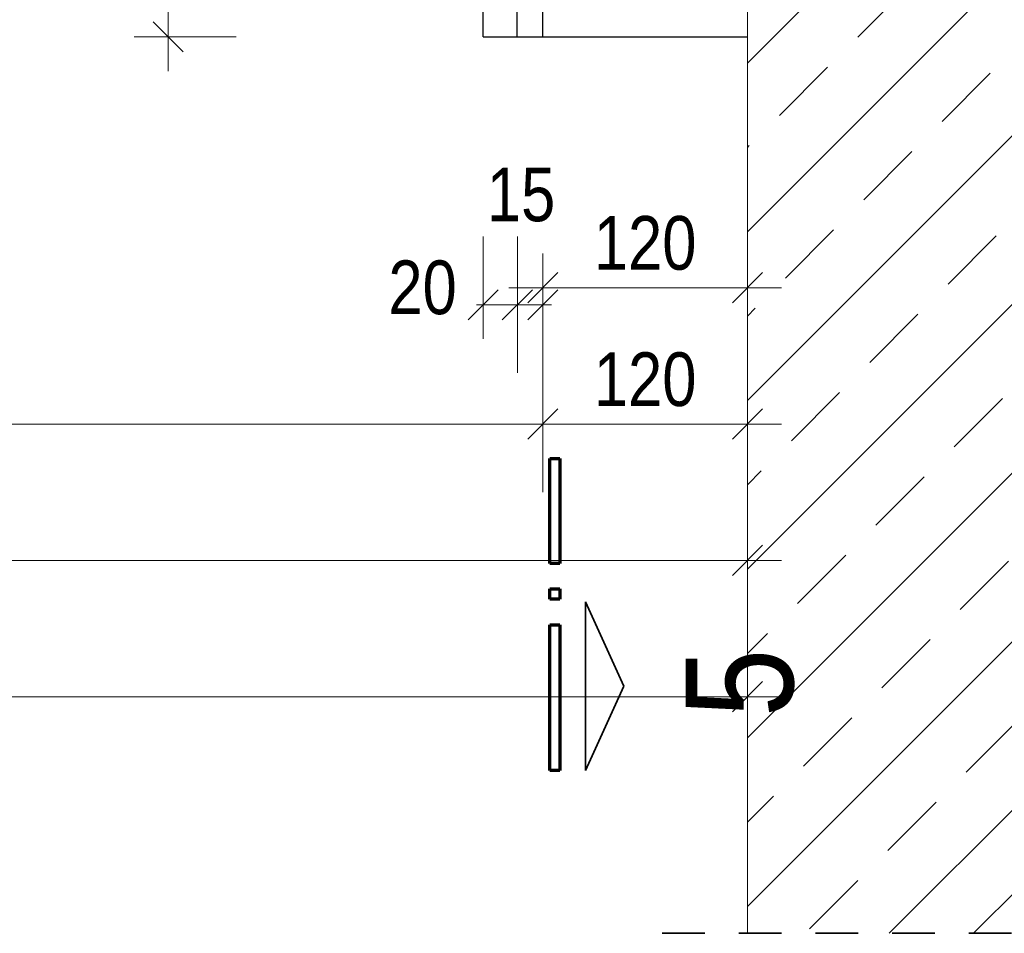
# Model space of a CAD drawing. Header units: millimetres. Extents: x 0 to 91, y -53.4 to 42.
# Tile 148 of 180: x 19.2 to 22.1, y 16.6 to 19.3. Entities that reach past the tile are written whole.
import ezdxf

# ---------------------------------------------------------------- set-up
doc = ezdxf.new("R2010")
doc.units = ezdxf.units.MM
doc.linetypes.add('HIDDEN', pattern=[0.375, 0.25, -0.125])
for name, color, linetype, lineweight in [('Achsen', 7, 'Continuous', 20), ('Schraffuren', 7, 'Continuous', 20), ('Text', 7, 'Continuous', 20)]:
    doc.layers.add(name, color=color, linetype=linetype, lineweight=lineweight)
doc.styles.add('Arial Narrow', font='ARIALN.TTF')
doc.dimstyles.new('Arch_Strakon_dimstyle', dxfattribs={"dimtxt": 1, "dimasz": 1, "dimexe": 1.25, "dimexo": 0.0625, "dimgap": 1, "dimtad": 0, "dimdec": 5, "dimzin": 12, "dimdsep": 46, "dimtxsty": 'Arial Narrow', "dimblk": 'Arrowhead_Tick', "dimsah": 1, "dimcen": 0, "dimse1": 1, "dimse2": 1, "dimclrd": 6, "dimclrt": 2, "dimazin": 0, "dimtfac": 1, "dimtdec": 4, "dimtmove": 0, "dimatfit": 3, "dimldrblk": 'NONE', "dimfxl": 1, "dimtvp": 1, "dimtolj": 1, "dimtzin": 0, "dimlwd": 13, "dimarcsym": 2})

# ---------------------------------------------------------------- blocks, each defined once
blk = doc.blocks.new('Arrowhead_Tick')
at = {"color": 0, "linetype": 'Continuous', "lineweight": -2}
for p, q in [((0, 20), (0, -10)), ((-1, 0), (0, 0)), ((10, 0), (0, 0))]:
    blk.add_line(p, q, dxfattribs=at)
at = {"color": 2, "linetype": 'Continuous', "lineweight": 35}
blk.add_line((4.42, 4.42), (-4.42, -4.42), dxfattribs=at)
blk = doc.blocks.new('*D673')
at = {"color": 6, "linetype": 'Continuous', "lineweight": 13}
blk.add_line((13.5763, 18.0804), (20.7571, 18.0804), dxfattribs=at)
at = {"layer": 'Defpoints', "color": 0}
for p in [(20.7671, 19.2162), (20.7671, 18.0804), (13.5663, 16.586)]:
    blk.add_point(p, dxfattribs=at)
at = {"color": 6, "lineweight": 13, "xscale": 0.01, "yscale": 0.01, "zscale": 0.01}
blk.add_blockref('Arrowhead_Tick', (20.7671, 18.0804), dxfattribs=at)
at = {"color": 6, "lineweight": 13, "xscale": 0.01, "yscale": 0.01, "zscale": 0.01, "rotation": 180}
blk.add_blockref('Arrowhead_Tick', (13.5663, 18.0804), dxfattribs=at)
at = {"color": 2, "lineweight": 35, "insert": (17.1667, 18.2108), "char_height": 0.1575, "attachment_point": 5, "style": 'Arial Narrow'}
blk.add_mtext('\\A1;1440', dxfattribs=at)
blk = doc.blocks.new('_None')
blk = doc.blocks.new('*D674')
at = {"color": 6, "linetype": 'Continuous', "lineweight": 13}
blk.add_line((20.7771, 18.0804), (21.3571, 18.0804), dxfattribs=at)
at = {"layer": 'Defpoints', "color": 0}
for p in [(20.7671, 19.2162), (21.3671, 19.2162), (21.3671, 18.0804)]:
    blk.add_point(p, dxfattribs=at)
at = {"color": 6, "lineweight": 13, "xscale": 0.01, "yscale": 0.01, "zscale": 0.01}
blk.add_blockref('Arrowhead_Tick', (21.3671, 18.0804), dxfattribs=at)
at = {"color": 6, "lineweight": 13, "xscale": 0.01, "yscale": 0.01, "zscale": 0.01, "rotation": 180}
blk.add_blockref('Arrowhead_Tick', (20.7671, 18.0804), dxfattribs=at)
at = {"color": 2, "lineweight": 35, "insert": (21.0671, 18.2108), "char_height": 0.1575, "attachment_point": 5, "style": 'Arial Narrow'}
blk.add_mtext('\\A1;120', dxfattribs=at)
blk = doc.blocks.new('*D675')
at = {"color": 6, "linetype": 'Continuous', "lineweight": 13}
for p, q in [((20.5821, 18.4304), (20.5721, 18.4304)), ((20.5921, 18.4304), (20.6921, 18.4304)), ((20.7021, 18.4304), (20.7121, 18.4304))]:
    blk.add_line(p, q, dxfattribs=at)
at = {"layer": 'Defpoints', "color": 0}
for p in [(20.5921, 19.2162), (20.6921, 19.216), (20.6921, 18.4304)]:
    blk.add_point(p, dxfattribs=at)
at = {"color": 6, "lineweight": 13, "xscale": 0.01, "yscale": 0.01, "zscale": 0.01}
blk.add_blockref('Arrowhead_Tick', (20.5921, 18.4304), dxfattribs=at)
at = {"color": 6, "lineweight": 13, "xscale": 0.01, "yscale": 0.01, "zscale": 0.01, "rotation": 180}
blk.add_blockref('Arrowhead_Tick', (20.6921, 18.4304), dxfattribs=at)
at = {"color": 2, "lineweight": 35, "insert": (20.4141, 18.4804), "char_height": 0.1575, "attachment_point": 5, "style": 'Arial Narrow'}
blk.add_mtext('\\A1;20', dxfattribs=at)
blk = doc.blocks.new('*D676')
at = {"color": 6, "linetype": 'Continuous', "lineweight": 13}
for p, q in [((20.6821, 18.4304), (20.6721, 18.4304)), ((20.6921, 18.4304), (20.7671, 18.4304)), ((20.7771, 18.4304), (20.7871, 18.4304))]:
    blk.add_line(p, q, dxfattribs=at)
at = {"layer": 'Defpoints', "color": 0}
for p in [(20.6921, 19.216), (20.7671, 19.2162), (20.7671, 18.4304)]:
    blk.add_point(p, dxfattribs=at)
at = {"color": 6, "lineweight": 13, "xscale": 0.01, "yscale": 0.01, "zscale": 0.01}
blk.add_blockref('Arrowhead_Tick', (20.6921, 18.4304), dxfattribs=at)
at = {"color": 6, "lineweight": 13, "xscale": 0.01, "yscale": 0.01, "zscale": 0.01, "rotation": 180}
blk.add_blockref('Arrowhead_Tick', (20.7671, 18.4304), dxfattribs=at)
at = {"color": 2, "lineweight": 35, "insert": (20.7031, 18.753), "char_height": 0.1575, "attachment_point": 5, "style": 'Arial Narrow'}
blk.add_mtext('\\A1;15', dxfattribs=at)
blk = doc.blocks.new('*D677')
at = {"color": 6, "linetype": 'Continuous', "lineweight": 13}
blk.add_line((20.7771, 18.4804), (21.3571, 18.4804), dxfattribs=at)
at = {"layer": 'Defpoints', "color": 0}
for p in [(20.7671, 19.2162), (21.3671, 19.2162), (21.3671, 18.4804)]:
    blk.add_point(p, dxfattribs=at)
at = {"color": 6, "lineweight": 13, "xscale": 0.01, "yscale": 0.01, "zscale": 0.01}
blk.add_blockref('Arrowhead_Tick', (21.3671, 18.4804), dxfattribs=at)
at = {"color": 6, "lineweight": 13, "xscale": 0.01, "yscale": 0.01, "zscale": 0.01, "rotation": 180}
blk.add_blockref('Arrowhead_Tick', (20.7671, 18.4804), dxfattribs=at)
at = {"color": 2, "lineweight": 35, "insert": (21.0671, 18.6108), "char_height": 0.1575, "attachment_point": 5, "style": 'Arial Narrow'}
blk.add_mtext('\\A1;120', dxfattribs=at)
blk = doc.blocks.new('*D679')
at = {"color": 6, "linetype": 'Continuous', "lineweight": 13}
blk.add_line((13.1513, 17.6804), (21.3571, 17.6804), dxfattribs=at)
at = {"layer": 'Defpoints', "color": 0}
for p in [(21.3671, 17.6804), (13.1413, 16.586), (21.3671, 16.586)]:
    blk.add_point(p, dxfattribs=at)
at = {"color": 6, "lineweight": 13, "xscale": 0.01, "yscale": 0.01, "zscale": 0.01}
blk.add_blockref('Arrowhead_Tick', (21.3671, 17.6804), dxfattribs=at)
at = {"color": 6, "lineweight": 13, "xscale": 0.01, "yscale": 0.01, "zscale": 0.01, "rotation": 180}
blk.add_blockref('Arrowhead_Tick', (13.1413, 17.6804), dxfattribs=at)
at = {"color": 2, "lineweight": 35, "insert": (17.2542, 17.8108), "char_height": 0.1575, "attachment_point": 5, "style": 'Arial Narrow'}
blk.add_mtext('\\A1;1645', dxfattribs=at)
blk = doc.blocks.new('*D680')
at = {"color": 6, "linetype": 'Continuous', "lineweight": 13}
blk.add_line((12.7778, 17.2804), (21.3571, 17.2804), dxfattribs=at)
at = {"layer": 'Defpoints', "color": 0}
for p in [(12.7678, 20.0662), (21.3671, 17.2804), (21.3671, 16.586)]:
    blk.add_point(p, dxfattribs=at)
at = {"color": 6, "lineweight": 13, "xscale": 0.01, "yscale": 0.01, "zscale": 0.01}
blk.add_blockref('Arrowhead_Tick', (21.3671, 17.2804), dxfattribs=at)
at = {"color": 6, "lineweight": 13, "xscale": 0.01, "yscale": 0.01, "zscale": 0.01, "rotation": 180}
blk.add_blockref('Arrowhead_Tick', (12.7678, 17.2804), dxfattribs=at)
at = {"color": 2, "lineweight": 35, "insert": (17.0675, 17.4108), "char_height": 0.1575, "attachment_point": 5, "style": 'Arial Narrow'}
blk.add_mtext('\\A1;1720', dxfattribs=at)
blk = doc.blocks.new('*D837')
at = {"layer": 'Achsen', "color": 6, "linetype": 'Continuous', "lineweight": 13}
blk.add_line((19.6677, 19.2262), (19.6677, 20.4312), dxfattribs=at)
at = {"layer": 'Defpoints', "color": 0}
for p in [(19.6677, 20.4412), (20.5921, 20.4412), (20.5921, 19.2162)]:
    blk.add_point(p, dxfattribs=at)
at = {"layer": 'Achsen', "color": 6, "lineweight": 13, "xscale": 0.01, "yscale": 0.01, "zscale": 0.01}
for p, rotation in [((19.6677, 20.4412), 90), ((19.6677, 19.2162), 270)]:
    blk.add_blockref('Arrowhead_Tick', p, dxfattribs=dict(at, rotation=rotation))
at = {"layer": 'Achsen', "color": 2, "lineweight": 35, "insert": (19.5373, 19.8287), "char_height": 0.1575, "attachment_point": 5, "rotation": 90, "style": 'Arial Narrow'}
blk.add_mtext('\\A1;245', dxfattribs=at)

msp = doc.modelspace()

# ---------------------------------------------------------------- hatches: boundary and pattern name
at = {"layer": 'Schraffuren', "lineweight": 13}
h = msp.add_hatch(dxfattribs=at)
h.set_pattern_fill('bB', color=6, scale=0.01, angle=45, style=0, pattern_type=2)
h.set_pattern_definition([(45, (0, 0), (-0.2474874, 0.2474874), [0.2, -0.125]), (45, (-0.12374, 0.12374), (-0.2474874, 0.2474874), [])])
h.paths.add_polyline_path([(22.8670882, 20.8160367), (22.8670882, 16.58604), (21.3670882, 16.58604), (21.3670882, 20.8160367)])

# ---------------------------------------------------------------- linework, layer by layer
at = {"color": 3, "linetype": 'Continuous', "lineweight": 25}
for p, q in [((20.6920715, 19.2159905), (20.6920715, 21.5412427)), ((20.7670715, 19.2159905), (20.7670715, 20.3159905)), ((20.5920715, 19.2162427), (20.5920715, 20.0662427)), ((20.5920715, 19.2162427), (20.6920715, 19.2162427)), ((20.6920715, 19.2162427), (20.7670715, 19.2162427)), ((20.7670715, 19.2162427), (21.3670882, 19.2162427))]:
    msp.add_line(p, q, dxfattribs=at)
at = {"color": 1, "linetype": 'Continuous', "lineweight": 70}
for p, q in [((20.7871086, 17.6714767), (20.7871086, 17.9795935)), ((20.7871086, 17.9795935), (20.8171131, 17.9795935)), ((20.8171131, 17.9795935), (20.8171131, 17.6714767)), ((20.8171131, 17.6714767), (20.7871086, 17.6714767)), ((20.7871086, 17.5664695), (20.7871086, 17.5964759)), ((20.7871086, 17.5964759), (20.8171131, 17.5964759)), ((20.8171131, 17.5964759), (20.8171131, 17.5664695)), ((20.8171131, 17.5664695), (20.7871086, 17.5664695)), ((20.7871086, 17.0638852), (20.7871086, 17.4914707)), ((20.7871086, 17.4914707), (20.8171131, 17.4914707)), ((20.8171131, 17.4914707), (20.8171131, 17.0638852)), ((20.8171131, 17.0638852), (20.7871086, 17.0638852))]:
    msp.add_line(p, q, dxfattribs=at)
at = {"color": 2, "linetype": 'Continuous', "lineweight": 35}
for p, q in [((20.8921139, 17.0638852), (20.8921139, 17.5588804)), ((20.8921139, 17.5588804), (21.0046131, 17.3113771)), ((21.0046131, 17.3113771), (20.8921139, 17.0638852))]:
    msp.add_line(p, q, dxfattribs=at)
at = {"color": 2, "linetype": 'HIDDEN', "lineweight": 35, "ltscale": 0.5}
msp.add_line((21.1170882, 16.58604), (23.1170882, 16.58604), dxfattribs=at)
at = {"layer": 'Text', "color": 5, "linetype": 'Continuous', "lineweight": 18}
msp.add_line((21.3670882, 16.58604), (21.3670882, 20.8160367), dxfattribs=at)

# ---------------------------------------------------------------- texts
at = {"color": 1, "lineweight": 70, "style": 'Arial Narrow'}
msp.add_text('5', height=0.315, rotation=90, dxfattribs=at).set_placement((21.5011563, 17.2204469))

# ---------------------------------------------------------------- dimensions: what is measured, and where the dimension line sits
at = {"lineweight": 35}
for base, p1, p2, text, override, picture, middle in [((21.3670882, 17.2804436), (12.7678209, 20.0662427), (21.3670882, 16.58604), '1720', {"dimscale": 0.01, "dimtxt": 15.75, "dimasz": 1, "dimgap": 5, "dimtad": 1, "dimjust": 0, "dimtih": 0, "dimtoh": 0, "dimdec": 3, "dimdsep": 46, "dimtxsty": 'Arial Narrow', "dimclrd": 6, "dimclrt": 2, "dimtix": 1, "dimtofl": 255, "dimtmove": 0, "dimatfit": 2, "dimfxl": 0, "dimfxlon": 0, "dimtvp": 31.746032, "dimlwd": 13}, '*D680', (17.0674546, 17.2804436)), ((20.7670715, 18.0804436), (13.5663349, 16.58604), (20.7670715, 19.2162427), '1440', {"dimscale": 0.01, "dimtxt": 15.75, "dimasz": 1, "dimgap": 5, "dimtad": 1, "dimjust": 0, "dimtih": 0, "dimtoh": 0, "dimdec": 3, "dimdsep": 46, "dimtxsty": 'Arial Narrow', "dimclrd": 6, "dimclrt": 2, "dimtix": 1, "dimtofl": 255, "dimtmove": 0, "dimatfit": 2, "dimfxl": 0, "dimfxlon": 0, "dimtvp": 31.746032, "dimlwd": 13}, '*D673', (17.1667032, 18.0804436)), ((20.6920715, 18.4304436), (20.5920715, 19.2162427), (20.6920715, 19.2159905), '20', {"dimscale": 0.01, "dimtxt": 15.75, "dimasz": 1, "dimgap": 5, "dimtad": 1, "dimjust": 0, "dimtih": 0, "dimtoh": 0, "dimdec": 3, "dimdsep": 46, "dimtxsty": 'Arial Narrow', "dimclrd": 6, "dimclrt": 2, "dimtix": 0, "dimtofl": 255, "dimtmove": 2, "dimatfit": 2, "dimfxl": 0, "dimfxlon": 0, "dimtvp": 31.746032, "dimlwd": 13}, '*D675', (20.4140965, 18.4804436)), ((20.7670715, 18.4304436), (20.6920715, 19.2159905), (20.7670715, 19.2162427), '15', {"dimscale": 0.01, "dimtxt": 15.75, "dimasz": 1, "dimgap": 5, "dimtad": 0, "dimjust": 0, "dimtih": 0, "dimtoh": 0, "dimdec": 3, "dimdsep": 46, "dimtxsty": 'Arial Narrow', "dimclrd": 6, "dimclrt": 2, "dimtix": 0, "dimtofl": 255, "dimtmove": 2, "dimatfit": 2, "dimfxl": 0, "dimfxlon": 0, "dimtvp": 31.746032, "dimlwd": 13}, '*D676', (20.7030865, 18.7529936)), ((21.3670882, 18.0804436), (20.7670715, 19.2162427), (21.3670882, 19.2162427), '120', {"dimscale": 0.01, "dimtxt": 15.75, "dimasz": 1, "dimgap": 5, "dimtad": 1, "dimjust": 0, "dimtih": 0, "dimtoh": 0, "dimdec": 3, "dimdsep": 46, "dimtxsty": 'Arial Narrow', "dimclrd": 6, "dimclrt": 2, "dimtix": 1, "dimtofl": 255, "dimtmove": 0, "dimatfit": 2, "dimfxl": 0, "dimfxlon": 0, "dimtvp": 31.746032, "dimlwd": 13}, '*D674', (21.0670799, 18.0804436)), ((21.3670882, 18.4804436), (20.7670715, 19.2162427), (21.3670882, 19.2162427), '120', {"dimscale": 0.01, "dimtxt": 15.75, "dimasz": 1, "dimgap": 5, "dimtad": 1, "dimjust": 0, "dimtih": 0, "dimtoh": 0, "dimdec": 3, "dimdsep": 46, "dimtxsty": 'Arial Narrow', "dimclrd": 6, "dimclrt": 2, "dimtix": 1, "dimtofl": 255, "dimtmove": 0, "dimatfit": 2, "dimfxl": 0, "dimfxlon": 0, "dimtvp": 31.746032, "dimlwd": 13}, '*D677', (21.0670799, 18.4804436)), ((21.3670882, 17.6804436), (13.1413349, 16.58604), (21.3670882, 16.58604), '1645', {"dimscale": 0.01, "dimtxt": 15.75, "dimasz": 1, "dimgap": 5, "dimtad": 1, "dimjust": 0, "dimtih": 0, "dimtoh": 0, "dimdec": 3, "dimdsep": 46, "dimtxsty": 'Arial Narrow', "dimclrd": 6, "dimclrt": 2, "dimtix": 1, "dimtofl": 255, "dimtmove": 0, "dimatfit": 2, "dimfxl": 0, "dimfxlon": 0, "dimtvp": 31.746032, "dimlwd": 13}, '*D679', (17.2542116, 17.6804436))]:
    dim = msp.add_linear_dim(base=base, p1=p1, p2=p2, text=text, dimstyle='Arch_Strakon_dimstyle', override=override, dxfattribs=at)
    dim.commit()
    dim.dimension.update_dxf_attribs({"geometry": picture, "text_midpoint": middle, "dimtype": 160})
at = {"layer": 'Achsen', "lineweight": 35}
dim = msp.add_linear_dim(base=(19.6677326, 20.4412427), p1=(20.5920715, 19.2162427), p2=(20.5920715, 20.4412427), angle=90, text='245', dimstyle='Arch_Strakon_dimstyle', override={"dimscale": 0.01, "dimtxt": 15.75, "dimasz": 1, "dimgap": 5, "dimtad": 1, "dimjust": 0, "dimtih": 0, "dimtoh": 0, "dimdec": 3, "dimdsep": 46, "dimtxsty": 'Arial Narrow', "dimclrd": 6, "dimclrt": 2, "dimtix": 1, "dimtofl": 255, "dimtmove": 0, "dimatfit": 2, "dimfxl": 0, "dimfxlon": 0, "dimtvp": 31.746032, "dimlwd": 13}, dxfattribs=at)
dim.commit()
dim.dimension.update_dxf_attribs({"geometry": '*D837', "text_midpoint": (19.6677326, 19.8287427), "dimtype": 160})

doc.saveas('drawing.dxf')
